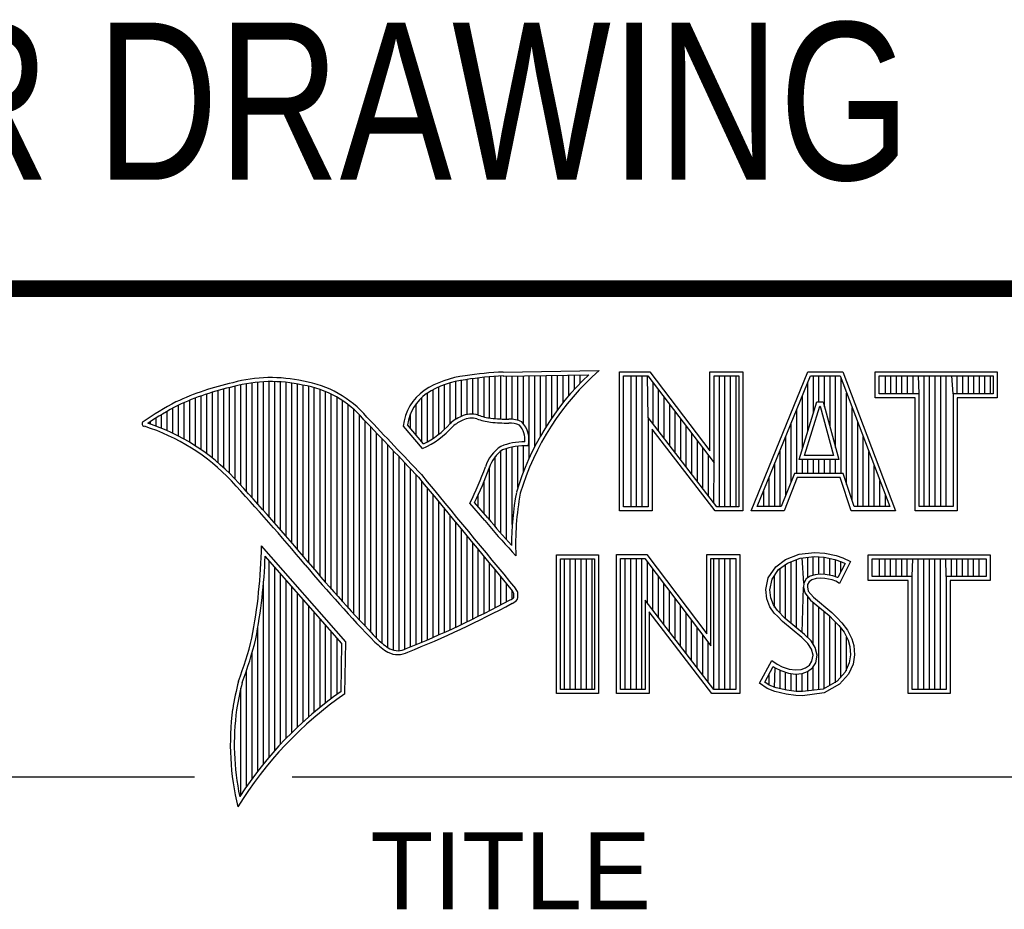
# Model space of a CAD drawing. Header units: inches. Extents: x 0 to 22, y 0 to 17.
# Tile 17 of 27: x 16.4 to 17.6, y 2.2 to 3.3. Entities that reach past the tile are written whole.
import ezdxf

# ---------------------------------------------------------------- set-up
doc = ezdxf.new("R2010")
doc.units = ezdxf.units.IN
doc.header["$LTSCALE"] = 1.21
doc.header["$MEASUREMENT"] = 0
doc.layers.get('0').update_dxf_attribs({"linetype": 'CONTINUOUS'})
doc.styles.get("Standard").update_dxf_attribs({"font": 'txt', "width": 0.8})
doc.styles.add('TEXTSTYLE_2', font='txt')

msp = doc.modelspace()

# ---------------------------------------------------------------- linework, layer by layer
at = {"color": 2, "linetype": 'CONTINUOUS'}
for p, q in [((16.375, 2.96), (21.5, 2.96)), ((16.9674, 2.8034), (16.9674, 2.8531)), ((16.9742, 2.8027), (16.9742, 2.8536)), ((16.981, 2.8023), (16.981, 2.854)), ((16.9838, 2.8589), (17.0997, 2.8607)), ((16.9839, 2.8541), (17.087, 2.8557)), ((16.9879, 2.802), (16.9879, 2.8542)), ((16.9947, 2.8019), (16.9947, 2.8543)), ((17.0015, 2.8005), (17.0015, 2.8544)), ((17.0083, 2.7963), (17.0083, 2.8545)), ((17.0152, 2.755), (17.0152, 2.8546)), ((17.022, 2.7691), (17.022, 2.8547)), ((17.0288, 2.7817), (17.0288, 2.8548)), ((17.0357, 2.7931), (17.0357, 2.8549)), ((17.0425, 2.8035), (17.0425, 2.855)), ((17.0493, 2.8131), (17.0493, 2.8551)), ((17.0561, 2.822), (17.0561, 2.8552)), ((17.063, 2.8303), (17.063, 2.8553)), ((17.0698, 2.8381), (17.0698, 2.8554)), ((17.0766, 2.8454), (17.0766, 2.8555)), ((17.1243, 2.8592), (17.1609, 2.8592)), ((17.1243, 2.6915), (17.1243, 2.8592)), ((17.1291, 2.8543), (17.1585, 2.8543)), ((17.1291, 2.6963), (17.1291, 2.8543)), ((17.1381, 2.6963), (17.1381, 2.8543)), ((17.1447, 2.6963), (17.1447, 2.8543)), ((17.1514, 2.6963), (17.1514, 2.8543)), ((17.1589, 2.8042), (17.1581, 2.8543)), ((17.1585, 2.8543), (17.2383, 2.7492)), ((17.1609, 2.8592), (17.2334, 2.7636)), ((17.2334, 2.8592), (17.2732, 2.8592)), ((17.2334, 2.7636), (17.2334, 2.8592)), ((17.2383, 2.8543), (17.2684, 2.8543)), ((17.2383, 2.7492), (17.2383, 2.8543)), ((17.2449, 2.6963), (17.2449, 2.8543)), ((17.2515, 2.6963), (17.2515, 2.8543)), ((17.2582, 2.6963), (17.2582, 2.8543)), ((17.2649, 2.6963), (17.2649, 2.8543)), ((17.2684, 2.8543), (17.2684, 2.6963)), ((17.2732, 2.8592), (17.2732, 2.6915)), ((17.2831, 2.6915), (17.3516, 2.8591)), ((17.2903, 2.6964), (17.3548, 2.8542)), ((17.3516, 2.8591), (17.3938, 2.8591)), ((17.3548, 2.8542), (17.3905, 2.8542)), ((17.3583, 2.8098), (17.3583, 2.8542)), ((17.365, 2.8228), (17.365, 2.8542)), ((17.3717, 2.817), (17.3717, 2.8542)), ((17.3784, 2.7925), (17.3784, 2.8542)), ((17.385, 2.7679), (17.385, 2.8542)), ((17.3905, 2.8542), (17.4504, 2.6964)), ((17.3938, 2.8591), (17.4574, 2.6915)), ((17.4327, 2.8591), (17.5802, 2.8591)), ((17.4327, 2.8278), (17.4327, 2.8591)), ((17.4375, 2.8542), (17.5753, 2.8542)), ((17.4375, 2.8327), (17.4375, 2.8542)), ((17.4451, 2.8327), (17.4451, 2.8542)), ((17.4518, 2.8327), (17.4518, 2.8542)), ((17.4585, 2.8327), (17.4585, 2.8542)), ((17.4652, 2.8327), (17.4652, 2.8542)), ((17.4718, 2.8327), (17.4718, 2.8542)), ((17.4785, 2.8327), (17.4785, 2.8542)), ((17.4859, 2.8327), (17.4852, 2.8542)), ((17.4919, 2.6964), (17.4919, 2.8542)), ((17.4985, 2.6964), (17.4985, 2.8542)), ((17.5052, 2.6964), (17.5052, 2.8542)), ((17.5119, 2.6964), (17.5119, 2.8542)), ((17.5186, 2.6964), (17.5186, 2.8542)), ((17.5269, 2.8327), (17.5252, 2.8542)), ((17.5319, 2.8327), (17.5319, 2.8542)), ((17.5386, 2.8327), (17.5386, 2.8542)), ((17.5453, 2.8327), (17.5453, 2.8542)), ((17.5519, 2.8327), (17.5519, 2.8542)), ((17.5586, 2.8327), (17.5586, 2.8542)), ((17.5653, 2.8327), (17.5653, 2.8542)), ((17.572, 2.8327), (17.572, 2.8542)), ((17.5753, 2.8542), (17.5753, 2.8327)), ((17.5802, 2.8591), (17.5802, 2.8278)), ((16.6602, 2.7295), (16.6602, 2.8419)), ((16.667, 2.7221), (16.667, 2.8435)), ((16.6738, 2.7146), (16.6738, 2.8449)), ((16.6806, 2.707), (16.6806, 2.8459)), ((16.6875, 2.6995), (16.6875, 2.8467)), ((16.6943, 2.6918), (16.6943, 2.8472)), ((16.7011, 2.6841), (16.7011, 2.8474)), ((16.708, 2.6764), (16.708, 2.8474)), ((16.7148, 2.6685), (16.7148, 2.847)), ((16.7216, 2.6607), (16.7216, 2.8465)), ((16.7284, 2.6527), (16.7284, 2.8456)), ((16.7353, 2.6447), (16.7353, 2.8445)), ((16.7421, 2.6366), (16.7421, 2.8431)), ((16.7489, 2.6285), (16.7489, 2.8417)), ((16.9128, 2.7896), (16.9128, 2.8436)), ((16.9196, 2.7966), (16.9196, 2.8459)), ((16.9264, 2.8018), (16.9264, 2.8477)), ((16.9332, 2.8053), (16.9332, 2.849)), ((16.9401, 2.8077), (16.9401, 2.8499)), ((16.9469, 2.8082), (16.9469, 2.8509)), ((16.9537, 2.8069), (16.9537, 2.8518)), ((16.9606, 2.8048), (16.9606, 2.8525)), ((17.1648, 2.7965), (17.1648, 2.8461)), ((17.3517, 2.7882), (17.3517, 2.8465)), ((17.3917, 2.7364), (17.3917, 2.851)), ((16.6192, 2.765), (16.6192, 2.8301)), ((16.626, 2.7601), (16.626, 2.8325)), ((16.6329, 2.7549), (16.6329, 2.8347)), ((16.6397, 2.7492), (16.6397, 2.8367)), ((16.6465, 2.7431), (16.6465, 2.8386)), ((16.6533, 2.7366), (16.6533, 2.8403)), ((16.7557, 2.6204), (16.7557, 2.84)), ((16.7626, 2.6125), (16.7626, 2.8378)), ((16.7694, 2.6046), (16.7694, 2.8352)), ((16.7762, 2.5968), (16.7762, 2.8321)), ((16.8923, 2.7747), (16.8923, 2.8335)), ((16.8991, 2.7788), (16.8991, 2.8375)), ((16.9059, 2.7837), (16.9059, 2.8408)), ((17.1714, 2.7879), (17.1714, 2.8373)), ((17.345, 2.7666), (17.345, 2.8302)), ((17.3984, 2.7232), (17.3984, 2.8334)), ((17.4859, 2.8327), (17.4375, 2.8327)), ((17.4859, 2.6964), (17.4859, 2.8327)), ((17.5753, 2.8327), (17.5269, 2.8327)), ((17.5269, 2.8327), (17.5269, 2.6964)), ((16.5919, 2.7815), (16.5919, 2.819)), ((16.5987, 2.7778), (16.5987, 2.8221)), ((16.6055, 2.7738), (16.6055, 2.8249)), ((16.6124, 2.7696), (16.6124, 2.8276)), ((16.7831, 2.5891), (16.7831, 2.8284)), ((16.7899, 2.5815), (16.7899, 2.8242)), ((16.7967, 2.5739), (16.7967, 2.8193)), ((16.8786, 2.783), (16.8786, 2.8206)), ((16.8855, 2.7749), (16.8855, 2.8281)), ((17.1781, 2.7792), (17.1781, 2.8285)), ((17.1848, 2.7705), (17.1848, 2.8197)), ((17.3409, 2.7533), (17.3624, 2.8228)), ((17.3475, 2.7581), (17.3659, 2.8179)), ((17.3624, 2.8228), (17.3701, 2.8228)), ((17.3659, 2.8179), (17.3664, 2.8179)), ((17.3664, 2.8179), (17.3827, 2.7581)), ((17.3701, 2.8228), (17.389, 2.7533)), ((17.481, 2.8278), (17.4327, 2.8278)), ((17.481, 2.6915), (17.481, 2.8278)), ((17.5802, 2.8278), (17.5318, 2.8278)), ((17.5318, 2.8278), (17.5318, 2.6915)), ((16.5714, 2.7909), (16.5714, 2.8075)), ((16.5782, 2.788), (16.5782, 2.8116)), ((16.5851, 2.7849), (16.5851, 2.8154)), ((16.8035, 2.5665), (16.8035, 2.8136)), ((16.8104, 2.5591), (16.8104, 2.807)), ((16.8718, 2.791), (16.8718, 2.8085)), ((17.1915, 2.7618), (17.1915, 2.8109)), ((17.3383, 2.7364), (17.3383, 2.8138)), ((17.4051, 2.7034), (17.4051, 2.8158)), ((16.5578, 2.796), (16.5578, 2.7989)), ((16.5646, 2.7936), (16.5646, 2.8033)), ((16.8172, 2.5519), (16.8172, 2.7996)), ((16.8864, 2.7664), (16.8632, 2.7937)), ((16.8877, 2.7723), (16.8682, 2.7952)), ((17.2418, 2.6963), (17.1589, 2.8042)), ((17.1589, 2.8042), (17.1589, 2.6963)), ((17.1981, 2.7531), (17.1981, 2.8021)), ((17.3316, 2.7267), (17.3316, 2.7975)), ((17.4118, 2.6964), (17.4118, 2.7982)), ((16.824, 2.5447), (16.824, 2.7924)), ((16.8308, 2.5375), (16.8308, 2.7853)), ((17.2395, 2.6915), (17.1637, 2.7899)), ((17.1637, 2.7899), (17.1637, 2.6915)), ((17.2048, 2.7445), (17.2048, 2.7933)), ((17.2115, 2.7358), (17.2115, 2.7845)), ((16.8377, 2.5314), (16.8377, 2.7781)), ((16.8445, 2.5262), (16.8445, 2.7709)), ((17.0083, 2.7388), (17.0083, 2.7698)), ((17.2182, 2.7271), (17.2182, 2.7757)), ((17.325, 2.7101), (17.325, 2.7812)), ((17.4184, 2.6964), (17.4184, 2.7806)), ((16.8513, 2.523), (16.8513, 2.7637)), ((16.981, 2.664), (16.981, 2.7634)), ((16.9879, 2.6563), (16.9879, 2.7665)), ((16.9947, 2.6748), (16.9947, 2.7683)), ((17.0015, 2.7195), (17.0015, 2.7694)), ((17.2248, 2.7184), (17.2248, 2.7669)), ((17.2315, 2.7098), (17.2315, 2.7581)), ((17.3183, 2.6964), (17.3183, 2.7648)), ((17.3827, 2.7581), (17.3475, 2.7581)), ((17.4251, 2.6964), (17.4251, 2.763)), ((16.8581, 2.5224), (16.8581, 2.7565)), ((16.865, 2.5241), (16.865, 2.7493)), ((16.9742, 2.672), (16.9742, 2.7568)), ((17.2382, 2.7011), (17.2383, 2.7492)), ((17.3116, 2.6964), (17.3116, 2.7485)), ((17.389, 2.7533), (17.3409, 2.7533)), ((17.345, 2.7364), (17.345, 2.7533)), ((17.3517, 2.7364), (17.3517, 2.7533)), ((17.3583, 2.7364), (17.3583, 2.7533)), ((17.365, 2.7364), (17.365, 2.7533)), ((17.3717, 2.7364), (17.3717, 2.7533)), ((17.3784, 2.7364), (17.3784, 2.7533)), ((17.385, 2.7364), (17.385, 2.7533)), ((16.8718, 2.527), (16.8718, 2.7421)), ((16.8786, 2.5298), (16.8786, 2.7348)), ((16.9674, 2.6802), (16.9674, 2.7444)), ((17.3356, 2.7364), (17.3195, 2.6964)), ((17.394, 2.7364), (17.3356, 2.7364)), ((17.4074, 2.6964), (17.394, 2.7364)), ((17.4318, 2.6964), (17.4318, 2.7455)), ((16.8855, 2.5327), (16.8855, 2.727)), ((16.9606, 2.6882), (16.9606, 2.7266)), ((17.3049, 2.6964), (17.3049, 2.7322)), ((17.3388, 2.7316), (17.3228, 2.6915)), ((17.3905, 2.7316), (17.3388, 2.7316)), ((17.4039, 2.6915), (17.3905, 2.7316)), ((17.4385, 2.6964), (17.4385, 2.7279)), ((16.8923, 2.5356), (16.8923, 2.7187)), ((16.8991, 2.5385), (16.8991, 2.7104)), ((16.9537, 2.696), (16.9537, 2.7109)), ((17.2983, 2.6964), (17.2983, 2.7158)), ((17.4451, 2.6964), (17.4451, 2.7103)), ((16.9059, 2.5415), (16.9059, 2.7022)), ((16.9616, 2.6797), (16.9434, 2.7005)), ((16.9653, 2.6828), (16.9492, 2.7013)), ((16.9128, 2.5446), (16.9128, 2.6939)), ((17.1637, 2.6915), (17.1243, 2.6915)), ((17.1589, 2.6963), (17.1291, 2.6963)), ((17.2732, 2.6915), (17.2395, 2.6915)), ((17.2684, 2.6963), (17.2418, 2.6963)), ((17.3228, 2.6915), (17.2831, 2.6915)), ((17.3195, 2.6964), (17.2903, 2.6964)), ((17.4574, 2.6915), (17.4039, 2.6915)), ((17.4504, 2.6964), (17.4074, 2.6964)), ((17.5318, 2.6915), (17.481, 2.6915)), ((17.5269, 2.6964), (17.4859, 2.6964)), ((16.9196, 2.5477), (16.9196, 2.6856)), ((16.9264, 2.5508), (16.9264, 2.6774)), ((16.9332, 2.554), (16.9332, 2.6691)), ((16.9401, 2.5573), (16.9401, 2.6608)), ((16.9469, 2.5606), (16.9469, 2.6526)), ((16.7939, 2.533), (16.6919, 2.6489)), ((16.9537, 2.5639), (16.9537, 2.6443)), ((16.999, 2.637), (16.9946, 2.6418)), ((17.3245, 2.6324), (17.3412, 2.639)), ((17.3412, 2.639), (17.3596, 2.641)), ((17.3596, 2.641), (17.372, 2.6402)), ((17.372, 2.6402), (17.3856, 2.6373)), ((16.789, 2.5312), (16.6964, 2.6365)), ((16.7011, 2.3939), (16.7011, 2.6311)), ((16.9606, 2.5673), (16.9606, 2.6361)), ((16.9674, 2.5708), (16.9674, 2.6278)), ((17.0482, 2.6383), (17.0988, 2.6383)), ((17.0482, 2.4708), (17.0482, 2.6383)), ((17.0531, 2.6334), (17.0939, 2.6334)), ((17.0531, 2.4756), (17.0531, 2.6334)), ((17.0577, 2.4756), (17.0577, 2.6334)), ((17.0644, 2.4756), (17.0644, 2.6334)), ((17.071, 2.4756), (17.071, 2.6334)), ((17.0777, 2.4756), (17.0777, 2.6334)), ((17.0844, 2.4756), (17.0844, 2.6334)), ((17.0911, 2.4756), (17.0911, 2.6334)), ((17.0939, 2.6334), (17.0939, 2.4756)), ((17.0988, 2.6383), (17.0988, 2.4708)), ((17.1205, 2.6385), (17.1571, 2.6385)), ((17.1205, 2.4708), (17.1205, 2.6385)), ((17.1253, 2.6336), (17.1547, 2.6336)), ((17.1253, 2.4756), (17.1253, 2.6336)), ((17.1311, 2.4756), (17.1311, 2.6336)), ((17.1378, 2.4756), (17.1378, 2.6336)), ((17.1445, 2.4756), (17.1445, 2.6336)), ((17.1511, 2.4756), (17.1511, 2.6336)), ((17.1547, 2.6336), (17.2345, 2.5284)), ((17.1571, 2.6385), (17.2296, 2.5429)), ((17.1578, 2.5799), (17.1578, 2.6295)), ((17.2296, 2.6385), (17.2694, 2.6385)), ((17.2296, 2.5429), (17.2296, 2.6385)), ((17.2345, 2.6336), (17.2646, 2.6336)), ((17.2345, 2.5284), (17.2345, 2.6336)), ((17.2379, 2.4756), (17.2379, 2.6336)), ((17.2446, 2.4756), (17.2446, 2.6336)), ((17.2513, 2.4756), (17.2513, 2.6336)), ((17.2579, 2.4756), (17.2579, 2.6336)), ((17.2646, 2.6336), (17.2646, 2.4756)), ((17.2694, 2.6385), (17.2694, 2.4708)), ((17.3127, 2.6238), (17.3245, 2.6324)), ((17.3162, 2.6204), (17.3269, 2.6281)), ((17.3269, 2.6281), (17.3424, 2.6343)), ((17.3314, 2.5555), (17.3314, 2.6299)), ((17.338, 2.5499), (17.338, 2.6326)), ((17.3424, 2.6343), (17.3597, 2.6362)), ((17.3466, 2.6041), (17.3447, 2.6345)), ((17.3514, 2.6103), (17.3514, 2.6353)), ((17.3581, 2.6135), (17.3581, 2.636)), ((17.3597, 2.6362), (17.3713, 2.6354)), ((17.3647, 2.6146), (17.3647, 2.6358)), ((17.3713, 2.6354), (17.3843, 2.6326)), ((17.3714, 2.6146), (17.3714, 2.6353)), ((17.3781, 2.6134), (17.3781, 2.6339)), ((17.3843, 2.6326), (17.3921, 2.6299)), ((17.3848, 2.6117), (17.3848, 2.6324)), ((17.3856, 2.6373), (17.3939, 2.6344)), ((17.3966, 2.6278), (17.3879, 2.6106)), ((17.4031, 2.6301), (17.3899, 2.6036)), ((17.3914, 2.6176), (17.3914, 2.6301)), ((17.3921, 2.6299), (17.3966, 2.6278)), ((17.3939, 2.6344), (17.4031, 2.6301)), ((17.4242, 2.6383), (17.5717, 2.6383)), ((17.4242, 2.607), (17.4242, 2.6383)), ((17.429, 2.6334), (17.5669, 2.6334)), ((17.429, 2.6119), (17.429, 2.6334)), ((17.4382, 2.6119), (17.4382, 2.6334)), ((17.4448, 2.6119), (17.4448, 2.6334)), ((17.4515, 2.6119), (17.4515, 2.6334)), ((17.4582, 2.6119), (17.4582, 2.6334)), ((17.4649, 2.6119), (17.4649, 2.6334)), ((17.4716, 2.6119), (17.4716, 2.6334)), ((17.4774, 2.6119), (17.4782, 2.6334)), ((17.4849, 2.4756), (17.4849, 2.6334)), ((17.4916, 2.4756), (17.4916, 2.6334)), ((17.4983, 2.4756), (17.4983, 2.6334)), ((17.5049, 2.4756), (17.5049, 2.6334)), ((17.5116, 2.4756), (17.5116, 2.6334)), ((17.5185, 2.6119), (17.5183, 2.6334)), ((17.525, 2.6119), (17.525, 2.6334)), ((17.5316, 2.6119), (17.5316, 2.6334)), ((17.5383, 2.6119), (17.5383, 2.6334)), ((17.545, 2.6119), (17.545, 2.6334)), ((17.5517, 2.6119), (17.5517, 2.6334)), ((17.5583, 2.6119), (17.5583, 2.6334)), ((17.5669, 2.6334), (17.5669, 2.6119)), ((17.5717, 2.6383), (17.5717, 2.607)), ((16.708, 2.4018), (16.708, 2.6233)), ((16.7148, 2.4093), (16.7148, 2.6156)), ((16.9742, 2.5743), (16.9742, 2.6195)), ((17.1645, 2.5712), (17.1645, 2.6207)), ((17.3037, 2.6105), (17.3127, 2.6238)), ((17.3083, 2.6086), (17.3162, 2.6204)), ((17.318, 2.5677), (17.318, 2.6217)), ((17.3247, 2.561), (17.3247, 2.6265)), ((16.7216, 2.4165), (16.7216, 2.6078)), ((16.981, 2.5778), (16.981, 2.6113)), ((17.1712, 2.5625), (17.1712, 2.6119)), ((17.3009, 2.5961), (17.3037, 2.6105)), ((17.3058, 2.5959), (17.3083, 2.6086)), ((17.3113, 2.5744), (17.3113, 2.6131)), ((17.3466, 2.6041), (17.3461, 2.5993)), ((17.3497, 2.609), (17.3466, 2.6041)), ((17.3543, 2.6124), (17.3497, 2.609)), ((17.3533, 2.6056), (17.3513, 2.6025)), ((17.3565, 2.6079), (17.3533, 2.6056)), ((17.3604, 2.6142), (17.3543, 2.6124)), ((17.3614, 2.6094), (17.3565, 2.6079)), ((17.3664, 2.6148), (17.3604, 2.6142)), ((17.3665, 2.6099), (17.3614, 2.6094)), ((17.3726, 2.6145), (17.3664, 2.6148)), ((17.372, 2.6097), (17.3665, 2.6099)), ((17.3807, 2.6079), (17.372, 2.6097)), ((17.3819, 2.6126), (17.3726, 2.6145)), ((17.3853, 2.6065), (17.3807, 2.6079)), ((17.3873, 2.6109), (17.3819, 2.6126)), ((17.3899, 2.6036), (17.3853, 2.6065)), ((17.3879, 2.6106), (17.3873, 2.6109)), ((17.4726, 2.607), (17.4242, 2.607)), ((17.4774, 2.6119), (17.429, 2.6119)), ((17.4726, 2.4708), (17.4726, 2.607)), ((17.4774, 2.4756), (17.4774, 2.6119)), ((17.5669, 2.6119), (17.5185, 2.6119)), ((17.5185, 2.6119), (17.5185, 2.4756)), ((17.5717, 2.607), (17.5233, 2.607)), ((17.5233, 2.607), (17.5233, 2.4708)), ((16.6943, 2.3857), (16.6943, 2.603)), ((16.7284, 2.4233), (16.7284, 2.6001)), ((16.7353, 2.4299), (16.7353, 2.5923)), ((16.9879, 2.5814), (16.9879, 2.603)), ((16.9947, 2.5853), (16.9947, 2.5948)), ((17.1778, 2.5539), (17.1778, 2.6031)), ((17.1845, 2.5452), (17.1845, 2.5943)), ((17.302, 2.5852), (17.3009, 2.5961)), ((17.3068, 2.5863), (17.3058, 2.5959)), ((17.3447, 2.5443), (17.3461, 2.5993)), ((17.3461, 2.5993), (17.3477, 2.5922)), ((17.3477, 2.5922), (17.3547, 2.5835)), ((17.3513, 2.6025), (17.351, 2.5996)), ((17.351, 2.5996), (17.3521, 2.5944)), ((17.3521, 2.5944), (17.3582, 2.5869)), ((16.7421, 2.4363), (16.7421, 2.5846)), ((17.238, 2.4756), (17.1551, 2.5834)), ((17.1551, 2.5834), (17.1551, 2.4756)), ((17.1912, 2.5365), (17.1912, 2.5855)), ((17.3058, 2.5754), (17.302, 2.5852)), ((17.3101, 2.5777), (17.3068, 2.5863)), ((17.3514, 2.5381), (17.3514, 2.5876)), ((17.3547, 2.5835), (17.3771, 2.5649)), ((17.3581, 2.5298), (17.3581, 2.5807)), ((17.3582, 2.5869), (17.3804, 2.5685)), ((16.7489, 2.4424), (16.7489, 2.5768)), ((16.7557, 2.4482), (16.7557, 2.569)), ((17.2356, 2.4708), (17.1599, 2.5692)), ((17.1599, 2.5692), (17.1599, 2.4708)), ((17.1979, 2.5278), (17.1979, 2.5767)), ((17.2045, 2.5192), (17.2045, 2.5679)), ((17.3109, 2.5679), (17.3058, 2.5754)), ((17.3147, 2.571), (17.3101, 2.5777)), ((17.3153, 2.5636), (17.3109, 2.5679)), ((17.3243, 2.5614), (17.3147, 2.571)), ((17.3647, 2.4755), (17.3647, 2.5752)), ((17.3714, 2.4763), (17.3714, 2.5696)), ((17.3804, 2.5685), (17.3864, 2.5624)), ((16.7626, 2.4538), (16.7626, 2.5613)), ((17.2112, 2.5105), (17.2112, 2.5591)), ((17.321, 2.5578), (17.3153, 2.5636)), ((17.3441, 2.5385), (17.321, 2.5578)), ((17.3474, 2.5421), (17.3243, 2.5614)), ((17.3771, 2.5649), (17.383, 2.559)), ((17.3781, 2.4808), (17.3781, 2.5639)), ((17.383, 2.559), (17.3888, 2.5529)), ((17.3848, 2.4834), (17.3848, 2.5571)), ((17.3864, 2.5624), (17.3925, 2.5561)), ((17.3925, 2.5561), (17.3994, 2.5472)), ((16.6875, 2.377), (16.6875, 2.5502)), ((16.7694, 2.4592), (16.7694, 2.5535)), ((16.7762, 2.4644), (16.7762, 2.5458)), ((17.2179, 2.5018), (17.2179, 2.5503)), ((17.3888, 2.5529), (17.3953, 2.5446)), ((17.3914, 2.4908), (17.3914, 2.5495)), ((17.3953, 2.5446), (17.4001, 2.535)), ((17.3994, 2.5472), (17.4046, 2.5368)), ((16.7831, 2.4694), (16.7831, 2.538)), ((16.7927, 2.4704), (16.7939, 2.533)), ((17.2246, 2.4931), (17.2246, 2.5415)), ((17.2312, 2.4844), (17.2312, 2.5327)), ((17.3516, 2.5311), (17.3441, 2.5385)), ((17.3554, 2.5341), (17.3474, 2.5421)), ((17.3604, 2.5261), (17.3554, 2.5341)), ((17.3981, 2.4982), (17.3981, 2.5389)), ((17.4001, 2.535), (17.4024, 2.5275)), ((17.4046, 2.5368), (17.4072, 2.5285)), ((16.788, 2.4729), (16.789, 2.5312)), ((17.3559, 2.5241), (17.3516, 2.5311)), ((17.3579, 2.5169), (17.3559, 2.5241)), ((17.3629, 2.5171), (17.3604, 2.5261)), ((17.4024, 2.5275), (17.4031, 2.5174)), ((17.4072, 2.5285), (17.408, 2.5172)), ((16.6806, 2.368), (16.6806, 2.52)), ((17.2931, 2.483), (17.3081, 2.5106)), ((17.3081, 2.5106), (17.3144, 2.506)), ((17.3536, 2.5051), (17.3565, 2.5097)), ((17.3565, 2.5097), (17.3579, 2.5169)), ((17.3611, 2.5079), (17.3629, 2.5171)), ((17.4031, 2.5174), (17.4016, 2.5077)), ((17.408, 2.5172), (17.4063, 2.5063)), ((16.6738, 2.3584), (16.6738, 2.4982)), ((17.2995, 2.4845), (17.3097, 2.5034)), ((17.3097, 2.5034), (17.3119, 2.5018)), ((17.3113, 2.478), (17.3119, 2.5018)), ((17.3119, 2.5018), (17.3189, 2.4983)), ((17.3144, 2.506), (17.3207, 2.5028)), ((17.318, 2.4765), (17.318, 2.4986)), ((17.3189, 2.4983), (17.328, 2.4952)), ((17.3207, 2.5028), (17.3291, 2.5)), ((17.3247, 2.475), (17.3247, 2.4963)), ((17.3291, 2.5), (17.3366, 2.4991)), ((17.3366, 2.4991), (17.3435, 2.4997)), ((17.3435, 2.4997), (17.3487, 2.5017)), ((17.3446, 2.4949), (17.351, 2.4974)), ((17.3487, 2.5017), (17.3536, 2.5051)), ((17.351, 2.4974), (17.3572, 2.5017)), ((17.3514, 2.4737), (17.3514, 2.4975)), ((17.3572, 2.5017), (17.3611, 2.5079)), ((17.3581, 2.4746), (17.3581, 2.5024)), ((17.3967, 2.4966), (17.3868, 2.4857)), ((17.4016, 2.5077), (17.3967, 2.4966)), ((17.4063, 2.5063), (17.4008, 2.4939)), ((17.3049, 2.4809), (17.2995, 2.4845)), ((17.3047, 2.481), (17.3047, 2.4941)), ((17.328, 2.4952), (17.3365, 2.4942)), ((17.3314, 2.474), (17.3314, 2.4948)), ((17.3365, 2.4942), (17.3446, 2.4949)), ((17.338, 2.473), (17.338, 2.494)), ((17.3447, 2.4728), (17.3447, 2.4949)), ((17.3868, 2.4857), (17.3699, 2.4761)), ((17.4008, 2.4939), (17.3899, 2.4818)), ((16.667, 2.3482), (16.667, 2.477)), ((17.0939, 2.4756), (17.0531, 2.4756)), ((17.1551, 2.4756), (17.1253, 2.4756)), ((17.2646, 2.4756), (17.238, 2.4756)), ((17.3026, 2.4766), (17.2931, 2.483)), ((17.3118, 2.4729), (17.3026, 2.4766)), ((17.3132, 2.4775), (17.3049, 2.4809)), ((17.3254, 2.47), (17.3118, 2.4729)), ((17.3262, 2.4748), (17.3132, 2.4775)), ((17.3373, 2.4731), (17.3262, 2.4748)), ((17.345, 2.4729), (17.3373, 2.4731)), ((17.3699, 2.4761), (17.345, 2.4729)), ((17.3899, 2.4818), (17.3714, 2.4714)), ((17.5185, 2.4756), (17.4774, 2.4756)), ((17.0988, 2.4708), (17.0482, 2.4708)), ((17.1599, 2.4708), (17.1205, 2.4708)), ((17.2694, 2.4708), (17.2356, 2.4708)), ((17.3369, 2.4683), (17.3254, 2.47)), ((17.3452, 2.468), (17.3369, 2.4683)), ((17.3714, 2.4714), (17.3452, 2.468)), ((17.5233, 2.4708), (17.4726, 2.4708)), ((16.375, 2.37), (16.6109, 2.37)), ((16.7288, 2.37), (21.5, 2.37))]:
    msp.add_line(p, q, dxfattribs=at)
at = {"color": 7, "linetype": 'CONTINUOUS', "const_width": 0.02}
msp.add_lwpolyline([(13.6, 2.9595), (21.5, 2.96)], dxfattribs=at)
at = {"color": 2, "linetype": 'CONTINUOUS'}
for centre, radius, start, end in [((16.9502, 2.7423), 0.1128, 96.3009, 123.1685), ((17.0005, 2.4511), 0.4082, 92.3475, 98.8367), ((17.0005, 2.4511), 0.4034, 92.3569, 98.8525), ((17.308, 2.6221), 0.3216, 133.4014, 163.4571), ((17.308, 2.6221), 0.3168, 131.1193, 163.4132), ((16.7315, 2.5144), 0.3399, 102.6162, 114.8514), ((16.7315, 2.5144), 0.3351, 102.5989, 114.8296), ((16.7034, 2.6747), 0.1775, 77.2819, 105.0682), ((16.7034, 2.6747), 0.1727, 77.2314, 105.1003), ((16.7222, 2.7226), 0.1221, 40.1653, 80.8429), ((16.7222, 2.7226), 0.1269, 40.2333, 80.7735), ((16.9502, 2.7423), 0.108, 96.2443, 123.1259), ((16.923, 2.7875), 0.0602, 125.032, 174.0466), ((16.923, 2.7875), 0.0554, 125.1142, 171.9572), ((16.7759, 2.4698), 0.3996, 117.9347, 124.5691), ((16.7759, 2.4698), 0.3948, 117.954, 124.0374), ((16.9455, 2.7813), 0.0269, 72.6128, 117.3853), ((16.977, 2.8697), 0.067, 249.4455, 263.1373), ((16.5507, 2.7963), 0.00298, 121.3543, 265.8048), ((16.4772, 2.5601), 0.2493, 43.1664, 71.8497), ((9.1994, -4.4938), 10.5463, 43.2461, 43.76704), ((9.199, -4.4944), 10.5518, 43.24607, 43.76701), ((16.8429, 2.8642), 0.1022, 295.9966, 318.5916), ((16.9517, 2.7612), 0.0478, 112.9196, 132.2699), ((16.9517, 2.7612), 0.043, 112.6662, 131.9321), ((16.9455, 2.7813), 0.0221, 72.9381, 117.8635), ((16.977, 2.8697), 0.0718, 249.5515, 263.1636), ((16.9944, 3.0501), 0.253, 264.1107, 269.1006), ((16.9944, 3.0501), 0.2482, 264.1189, 269.068), ((16.9917, 2.7681), 0.0339, 64.4685, 92.2537), ((16.9917, 2.7681), 0.0291, 66.3231, 92.5053), ((16.9825, 2.7769), 0.0275, 355.2987, 40.4494), ((16.9825, 2.7769), 0.0323, 347.1178, 42.4037), ((16.4773, 2.5601), 0.2445, 43.1672, 72.5708), ((16.8429, 2.8642), 0.107, 293.9928, 318.4439), ((17.0094, 2.698), 0.0767, 89.6565, 111.8738), ((17.0094, 2.698), 0.0719, 86.3769, 111.5054), ((17.0047, 2.732), 0.0441, 122.6948, 163.4996), ((17.0047, 2.732), 0.0393, 123.3496, 163.7165), ((117.1292, 85.4341), 129.954, 219.521832, 219.600442), ((16.5488, 2.8964), 0.4406, 333.6063, 339.8409), ((16.5488, 2.8963), 0.4454, 334.022, 339.8635), ((14.6645, 0.8858), 2.7122, 39.9143, 42.7655), ((14.6639, 0.8852), 2.7178, 39.9159, 42.7668), ((117.205, 85.4976), 130.0576, 219.522219, 219.6006), ((17.3248, 2.6518), 0.3309, 169.2392, 180.3763), ((17.3248, 2.6518), 0.3261, 169.2807, 182.6075), ((17.5234, 3.1364), 0.724, 219.1087, 223.0885), ((17.5234, 3.1364), 0.7192, 219.1032, 222.5932), ((16.0461, 2.6599), 0.6459, 349.0852, 359.0204), ((16.0461, 2.6599), 0.6507, 349.0758, 357.94), ((18.1343, 3.7937), 1.8102, 220.042, 224.0069), ((18.1342, 3.7937), 1.815, 220.0434, 224.0127), ((16.9709, 2.5786), 0.0288, 26.3697, 33.9), ((16.9687, 2.5899), 0.028, 353.6797, 3.043), ((16.9709, 2.5786), 0.0336, 24.6866, 34.3242), ((16.9687, 2.5899), 0.0328, 350.4758, 4.7759), ((16.3916, 3.7016), 1.269, 291.9871, 298.2491), ((16.3917, 3.7016), 1.2737, 291.9984, 298.2504), ((16.98, 2.6057), 0.0252, 299.2501, 311.2614), ((16.98, 2.6057), 0.03, 299.1847, 314.8198), ((16.2632, 2.6388), 0.4292, 339.0712, 346.3669), ((16.2632, 2.6388), 0.434, 339.1085, 346.381), ((16.9079, 2.6176), 0.116, 227.0911, 236.9191), ((16.9079, 2.6176), 0.1112, 227.1627, 236.7917), ((16.8565, 2.5437), 0.0261, 242.8484, 298.0511), ((16.8565, 2.5437), 0.0213, 243.4913, 298.7009), ((17.0658, 2.3848), 0.4141, 165.9359, 170.6858), ((17.0658, 2.3848), 0.4093, 165.9761, 170.6762), ((17.0508, 2.0969), 0.4588, 124.9509, 147.098), ((17.0508, 2.0969), 0.454, 124.6428, 148.5563), ((16.9723, 2.4095), 0.318, 172.3562, 193.7958), ((16.9723, 2.4095), 0.3132, 172.3688, 191.6866)]:
    msp.add_arc(centre, radius, start, end, dxfattribs=at)

# ---------------------------------------------------------------- texts
at = {"color": 7, "linetype": 'CONTINUOUS', "insert": (16.3742, 3.2811), "char_height": 0.19, "width": 2.432, "attachment_point": 2, "line_spacing_factor": 0.9}
msp.add_mtext('CUSTOMER DRAWING', dxfattribs=at)
at = {"color": 2, "linetype": 'CONTINUOUS', "insert": (16.8235, 2.303), "char_height": 0.093, "width": 0.465, "attachment_point": 1, "line_spacing_factor": 0.9, "style": 'TEXTSTYLE_2'}
msp.add_mtext('TITLE', dxfattribs=at)

doc.saveas('drawing.dxf')
